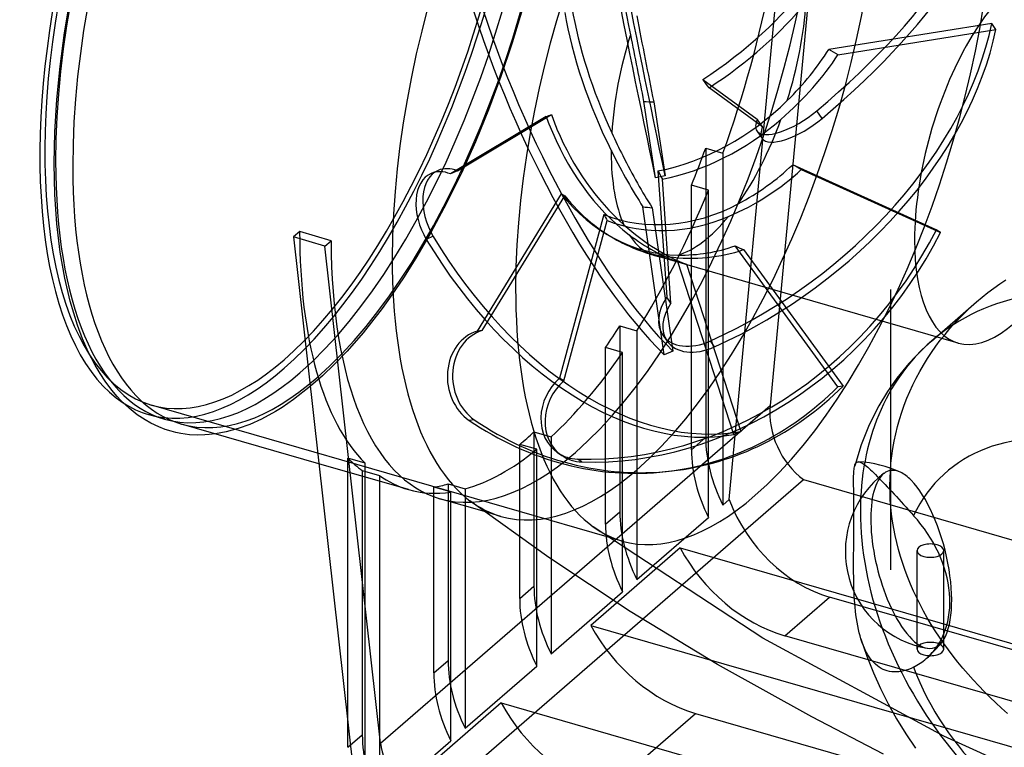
# Model space of a CAD drawing. Header units: millimetres. Extents: x -300 to 300, y -225 to 168.
# Tile 2 of 5: x -300 to -100, y -92 to 56. Entities that reach past the tile are written whole.
import ezdxf

# ---------------------------------------------------------------- set-up
doc = ezdxf.new("R2010")
doc.units = ezdxf.units.MM
doc.layers.add('HIDDEN', color=7, linetype='Continuous')
doc.layers.add('THICK', color=7, linetype='Continuous')

msp = doc.modelspace()

# ---------------------------------------------------------------- linework, layer by layer
at = {"layer": 'HIDDEN'}
for p, q in [((-155.78, -41.35), (-142.55, 99.75)), ((-136.17, 97.91), (-147.45, -22.27)), ((-197.66, 58.05), (-199.74, 51.14)), ((-102.54, 55.08), (-135.57, 49.81)), ((-101.7, 53.87), (-102.54, 55.08)), ((-133.7, 48.77), (-101.7, 53.87)), ((-199.74, 51.14), (-202.03, 44.32)), ((-202.03, 44.32), (-204.52, 37.62)), ((-161.09, 43.74), (-150.05, 35.7)), ((-148.99, 34.17), (-159.82, 42.06)), ((-170.71, 23.81), (-173.08, 39.29)), ((-171.05, 39.2), (-168.75, 24.2)), ((-192.81, 36.24), (-212.24, 24.61)), ((-210.84, 25.23), (-191.79, 36.63)), ((-204.52, 37.62), (-207.19, 31.1)), ((-136.93, 35.87), (-137.98, 37.4)), ((-148.99, 34.17), (-150.05, 35.7)), ((-150.13, 33.34), (-149.07, 31.81)), ((-207.19, 31.1), (-210.03, 24.76)), ((-160.51, 29.81), (-157.05, 28.81)), ((-160.51, 29.81), (-160.51, -28.72)), ((-157.05, 28.81), (-157.05, -42.45)), ((-113.77, 13.31), (-142.88, 26.48)), ((-216.15, 24.72), (-214.75, 25.33)), ((-210.03, 24.76), (-213.03, 18.67)), ((-210.84, 25.23), (-212.24, 24.61)), ((-168.75, 24.2), (-170.71, 23.81)), ((-170.18, 25.24), (-168.42, -0.36)), ((-141.13, 25.49), (-112.92, 12.74)), ((-167.57, -1.56), (-169.3, 23.54)), ((-159.95, 21.33), (-163.41, 22.33)), ((-163.41, -31.23), (-163.41, 22.33)), ((-189.79, 20.6), (-206.85, -7.21)), ((-205.8, -7.09), (-189.06, 20.19)), ((-159.95, -44.96), (-159.95, 21.33)), ((-213.03, 18.67), (-216.2, 12.77)), ((-168.92, -11.99), (-173.23, 17.97)), ((-181.14, 16.4), (-190.11, -16.75)), ((-171.35, 17.76), (-167.17, -11.27)), ((-189.27, -17.32), (-180.47, 15.19)), ((-216.2, 12.77), (-219.25, 7.55)), ((-215.73, 11.98), (-217.13, 11.36)), ((-112.92, 12.74), (-113.77, 13.31)), ((-133.72, -18.48), (-154.56, 10.05)), ((-109.36, -9.65), (-170.85, 8.1)), ((-152.86, 9.28), (-132.66, -18.36)), ((-219.25, 7.55), (-221.77, 3.58)), ((-154.79, -28.14), (-166.15, 6.8)), ((-164.4, 6.33), (-153.38, -27.53)), ((-221.77, 3.58), (-224.09, 0.15)), ((-224.09, 0.15), (-226.09, -2.62)), ((-122.98, 1.2), (-122.98, 1.2)), ((-122.98, 1.21), (-122.98, 1.21)), ((-122.98, 1.21), (-122.98, 1.21)), ((-122.98, 1.21), (-122.98, 1.21)), ((-122.98, 1.21), (-122.98, 1.21)), ((-122.98, 1.21), (-122.98, 1.21)), ((-122.98, 1.21), (-122.98, 1.21)), ((-122.98, 1.21), (-122.98, 1.21)), ((-122.98, 1.21), (-122.98, 1.21)), ((-122.98, 1.21), (-122.98, 1.21)), ((-122.98, 1.21), (-122.98, 1.21)), ((-122.98, 1.21), (-122.98, 1.21)), ((-122.98, 1.21), (-122.98, 1.21)), ((-122.98, 1.21), (-122.98, 1.21)), ((-122.98, 1.21), (-122.98, 1.21)), ((-122.98, 1.21), (-122.98, 1.21)), ((-122.98, 1.21), (-122.98, 1.21)), ((-122.98, 1.21), (-122.98, 1.21)), ((-122.98, 1.21), (-122.98, 1.21)), ((-122.98, 1.21), (-122.98, 1.21)), ((-122.98, 1.21), (-122.98, 1.21)), ((-122.98, 1.21), (-122.98, 1.21)), ((-122.98, 1.21), (-122.98, 1.21)), ((-122.98, 1.21), (-122.98, 1.21)), ((-122.98, 1.21), (-122.98, 1.2)), ((-122.98, 1.2), (-122.98, 1.2)), ((-122.98, 1.2), (-122.98, 1.2)), ((-122.98, 1.2), (-122.98, 1.2)), ((-122.98, 1.2), (-122.98, 1.2)), ((-122.98, 1.2), (-122.98, 1.2)), ((-122.98, 1.2), (-122.98, 1.2)), ((-122.98, 1.2), (-122.98, 1.2)), ((-122.98, 1.2), (-122.98, 1.2)), ((-122.98, 1.2), (-122.98, 1.2)), ((-122.98, 1.2), (-122.98, 1.2)), ((-122.98, 1.2), (-122.98, 1.2)), ((-122.98, 1.2), (-122.98, 1.2)), ((-122.98, 1.2), (-122.98, 1.2)), ((-122.98, 1.2), (-122.98, 1.2)), ((-122.98, 1.2), (-122.98, 1.2)), ((-122.98, 1.2), (-122.98, 1.2)), ((-122.98, 1.2), (-122.98, 1.2)), ((-122.98, 1.2), (-122.98, 1.2)), ((-122.98, 1.2), (-122.98, 1.2)), ((-122.98, 1.2), (-122.98, 1.2)), ((-122.98, 1.2), (-122.98, 1.2)), ((-122.98, 1.2), (-122.98, 1.2)), ((-122.98, 1.2), (-122.98, 1.2)), ((-122.98, 1.2), (-122.98, 1.2)), ((-122.98, 1.2), (-122.98, 1.2)), ((-122.98, 1.2), (-122.98, 1.2)), ((-122.98, 1.2), (-122.98, 1.2)), ((-122.98, 1.2), (-122.98, 1.2)), ((-122.98, 1.2), (-122.98, 1.2)), ((-122.98, 1.2), (-122.98, 1.2)), ((-122.98, 1.2), (-122.98, 1.2)), ((-122.98, 1.2), (-122.98, 1.21)), ((-122.98, 1.21), (-122.98, 1.21)), ((-122.98, 1.21), (-122.98, 1.21)), ((-122.98, 1.21), (-122.98, 1.21)), ((-122.98, 1.21), (-122.98, 1.21)), ((-122.98, 1.21), (-122.98, 1.21)), ((-122.98, 1.21), (-122.98, 1.21)), ((-122.98, 1.21), (-122.98, 1.21)), ((-122.98, -55.54), (-122.98, 1.2)), ((-122.98, -55.54), (-122.98, 1.2)), ((-167.57, -1.56), (-168.42, -0.36)), ((-106.76, -2.32), (-105.61, -1.3)), ((-226.09, -2.62), (-229.94, -7.54)), ((-108.96, -4.45), (-107.88, -3.37)), ((-107.88, -3.37), (-106.76, -2.32)), ((-111.03, -6.7), (-110.01, -5.56)), ((-110.01, -5.56), (-108.96, -4.45)), ((-229.94, -7.54), (-233.18, -11.27)), ((-205.8, -7.09), (-206.85, -7.21)), ((-177.91, -6.15), (-174.45, -7.15)), ((-177.91, -6.15), (-177.91, -43.79)), ((-174.45, -7.15), (-174.45, -57.52)), ((-112.96, -9.06), (-112.01, -7.87)), ((-112.01, -7.87), (-111.03, -6.7)), ((-169.19, -8.04), (-168.35, -9.25)), ((-158.71, -10.4), (-159.55, -9.19)), ((-113.87, -10.28), (-112.96, -9.06)), ((-233.18, -11.27), (-235.74, -13.94)), ((-177.35, -11.55), (-180.81, -10.55)), ((-180.81, -46.3), (-180.81, -10.55)), ((-177.35, -60.03), (-177.35, -11.55)), ((-167.17, -11.27), (-168.92, -11.99)), ((-115.58, -12.79), (-114.74, -11.52)), ((-114.74, -11.52), (-113.87, -10.28)), ((-235.74, -13.94), (-238.15, -16.27)), ((-116.37, -14.08), (-115.58, -12.79)), ((-117.84, -16.72), (-117.13, -15.39)), ((-117.13, -15.39), (-116.37, -14.08)), ((-238.15, -16.27), (-240.58, -18.39)), ((-189.27, -17.32), (-190.11, -16.75)), ((-118.52, -18.07), (-117.84, -16.72)), ((-240.58, -18.39), (-244.07, -21.1)), ((-132.66, -18.36), (-133.72, -18.48)), ((-119.73, -20.83), (-119.15, -19.44)), ((-119.15, -19.44), (-118.52, -18.07)), ((-244.07, -21.1), (-246.34, -22.66)), ((-120.28, -22.24), (-119.73, -20.83)), ((-177.44, -49.74), (-272.85, -22.19)), ((-247.71, -23.49), (-250.54, -25.04)), ((-246.34, -22.66), (-247.71, -23.49)), ((-187.1, -56.62), (-147.45, -22.27)), ((-121.23, -25.1), (-120.77, -23.66)), ((-120.77, -23.66), (-120.28, -22.24)), ((-270.22, -25.04), (-273.41, -24.12)), ((-250.54, -25.04), (-252.91, -26.11)), ((-207.41, -25.17), (-208.46, -25.29)), ((-121.64, -26.55), (-121.23, -25.1)), ((-257.69, -27.64), (-259.85, -28.03)), ((-255.28, -26.97), (-257.69, -27.64)), ((-252.91, -26.11), (-255.28, -26.97)), ((-195.31, -27.64), (-191.85, -28.64)), ((-195.31, -27.64), (-195.31, -58.86)), ((-153.38, -27.53), (-154.79, -28.14)), ((-122, -28.01), (-121.64, -26.55)), ((-191.85, -28.64), (-191.85, -72.59)), ((-163.41, -31.23), (-160.51, -28.72)), ((-122.58, -30.98), (-122.31, -29.49)), ((-122.31, -29.49), (-122, -28.01)), ((-194.75, -31.16), (-198.21, -30.16)), ((-198.21, -61.37), (-198.21, -30.16)), ((-194.75, -75.1), (-194.75, -31.16)), ((-190.51, -31.84), (-189.67, -32.41)), ((-122.8, -32.47), (-122.58, -30.98)), ((-229.55, -33.98), (-233.01, -32.98)), ((-233.01, -86.69), (-233.01, -32.98)), ((-185.63, -33.71), (-186.47, -33.14)), ((-122.97, -33.97), (-122.8, -32.47)), ((-220.75, -39.32), (-238.9, -34.08)), ((-230.11, -35.44), (-226.65, -36.44)), ((-230.11, -35.44), (-230.11, -89)), ((-229.55, -105.23), (-229.55, -33.98)), ((-168.51, -35.65), (-167.45, -35.53)), ((-123.16, -37), (-123.09, -35.49)), ((-123.09, -35.49), (-122.97, -33.97)), ((-226.65, -36.44), (-226.65, -102.72)), ((-173.33, -65.59), (-140.66, -37.3)), ((-140.66, -37.3), (217.23, -140.61)), ((-123.18, -38.52), (-123.16, -37)), ((-212.15, -39.8), (-215.61, -38.8)), ((-215.61, -76.44), (-215.61, -38.8)), ((-212.71, -38.18), (-209.25, -39.18)), ((-212.71, -38.18), (-212.71, -73.93)), ((-212.15, -90.17), (-212.15, -39.8)), ((-209.25, -39.18), (-209.25, -87.65)), ((-123.16, -39.96), (-123.18, -38.52)), ((-157.05, -42.45), (-155.78, -41.35)), ((-123.1, -41.4), (-123.16, -39.96)), ((-122.99, -42.85), (-123.1, -41.4)), ((-202, -44.73), (-205.31, -43.77)), ((-180.81, -46.3), (-177.91, -43.79)), ((-130.47, -44.36), (-130.48, -43.72)), ((-122.84, -44.29), (-122.99, -42.85)), ((-174.45, -57.52), (-159.95, -44.96)), ((-130.48, -46.33), (-130.47, -45.65)), ((-130.47, -45), (-130.47, -44.36)), ((-130.47, -45.65), (-130.47, -45)), ((-122.64, -45.73), (-122.84, -44.29)), ((-122.4, -47.17), (-122.64, -45.73)), ((-148.93, -69.43), (-183.3, -46.86)), ((-130.49, -48.5), (-130.48, -47.76)), ((-130.48, -47.03), (-130.48, -46.33)), ((-130.48, -47.76), (-130.48, -47.03)), ((-122.12, -48.6), (-122.4, -47.17)), ((-130.5, -49.26), (-130.49, -48.5)), ((-130.5, -50.02), (-130.5, -49.26)), ((-121.8, -50.03), (-122.12, -48.6)), ((-165.69, -51.11), (-183.81, -66.81)), ((-165.69, -51.11), (220.06, -162.47)), ((-130.53, -52.3), (-130.52, -51.54)), ((-130.52, -51.54), (-130.51, -50.78)), ((-130.51, -50.78), (-130.5, -50.02)), ((-121.43, -51.46), (-121.8, -50.03)), ((-121.03, -52.88), (-121.43, -51.46)), ((-117.67, -71.6), (-117.67, -51.68)), ((-112.27, -71.6), (-112.27, -51.68)), ((-130.54, -54.57), (-130.53, -53.78)), ((-130.53, -53.03), (-130.53, -52.3)), ((-130.53, -53.78), (-130.53, -53.03)), ((-120.58, -54.3), (-121.03, -52.88)), ((-130.54, -55.37), (-130.54, -54.57)), ((-130.53, -56.16), (-130.54, -55.37)), ((-122.98, -55.54), (-122.98, -55.54)), ((-122.98, -55.54), (-122.98, -55.54)), ((-122.98, -55.54), (-122.98, -55.54)), ((-122.98, -55.54), (-122.98, -55.54)), ((-122.98, -55.54), (-122.98, -55.54)), ((-122.98, -55.54), (-122.98, -55.54)), ((-122.98, -55.54), (-122.98, -55.54)), ((-122.98, -55.54), (-122.98, -55.54)), ((-122.98, -55.54), (-122.98, -55.54)), ((-122.98, -55.54), (-122.98, -55.54)), ((-122.98, -55.54), (-122.98, -55.54)), ((-122.98, -55.54), (-122.98, -55.54)), ((-122.98, -55.54), (-122.98, -55.54)), ((-122.98, -55.54), (-122.98, -55.54)), ((-122.98, -55.54), (-122.98, -55.54)), ((-122.98, -55.54), (-122.98, -55.54)), ((-122.98, -55.54), (-122.98, -55.54)), ((-122.98, -55.54), (-122.98, -55.54)), ((-122.98, -55.54), (-122.98, -55.54)), ((-122.98, -55.54), (-122.98, -55.54)), ((-122.98, -55.54), (-122.98, -55.54)), ((-122.98, -55.54), (-122.98, -55.54)), ((-122.98, -55.54), (-122.98, -55.54)), ((-122.98, -55.54), (-122.98, -55.54)), ((-122.98, -55.54), (-122.98, -55.54)), ((-122.98, -55.54), (-122.98, -55.54)), ((-122.98, -55.54), (-122.98, -55.54)), ((-122.98, -55.54), (-122.98, -55.54)), ((-122.98, -55.54), (-122.98, -55.54)), ((-122.98, -55.54), (-122.98, -55.54)), ((-122.98, -55.54), (-122.98, -55.54)), ((-122.98, -55.54), (-122.98, -55.54)), ((-122.98, -55.54), (-122.98, -55.54)), ((-122.98, -55.54), (-122.98, -55.54)), ((-122.98, -55.54), (-122.98, -55.54)), ((-122.98, -55.54), (-122.98, -55.54)), ((-122.98, -55.54), (-122.98, -55.54)), ((-122.98, -55.54), (-122.98, -55.54)), ((-122.98, -55.54), (-122.98, -55.54)), ((-122.98, -55.54), (-122.98, -55.54)), ((-122.98, -55.54), (-122.98, -55.54)), ((-122.98, -55.54), (-122.98, -55.54)), ((-122.98, -55.54), (-122.98, -55.54)), ((-122.98, -55.54), (-122.98, -55.54)), ((-122.98, -55.54), (-122.98, -55.54)), ((-122.98, -55.54), (-122.98, -55.54)), ((-122.98, -55.54), (-122.98, -55.54)), ((-122.98, -55.54), (-122.98, -55.54)), ((-122.98, -55.54), (-122.98, -55.54)), ((-122.98, -55.54), (-122.98, -55.54)), ((-122.98, -55.54), (-122.98, -55.54)), ((-122.98, -55.54), (-122.98, -55.54)), ((-122.98, -55.54), (-122.98, -55.54)), ((-122.98, -55.54), (-122.98, -55.54)), ((-122.98, -55.54), (-122.98, -55.54)), ((-122.98, -55.54), (-122.98, -55.54)), ((-122.98, -55.54), (-122.98, -55.54)), ((-122.98, -55.54), (-122.98, -55.54)), ((-122.98, -55.54), (-122.98, -55.54)), ((-122.98, -55.54), (-122.98, -55.54)), ((-122.98, -55.54), (-122.98, -55.54)), ((-122.98, -55.54), (-122.98, -55.54)), ((-122.98, -55.54), (-122.98, -55.54)), ((-122.98, -55.54), (-122.98, -55.54)), ((-122.98, -55.54), (-122.98, -55.54)), ((-122.98, -55.54), (-122.98, -55.54)), ((-122.98, -55.54), (-122.98, -55.54)), ((-122.98, -55.54), (-122.98, -55.54)), ((-122.98, -55.54), (-122.98, -55.54)), ((-122.98, -55.54), (-122.98, -55.54)), ((-122.98, -55.54), (-122.98, -55.54)), ((-122.98, -55.54), (-122.98, -55.54)), ((-122.98, -55.54), (-122.98, -55.54)), ((-122.98, -55.54), (-122.98, -55.54)), ((-122.98, -55.54), (-122.98, -55.54)), ((-122.98, -55.54), (-122.98, -55.54)), ((-122.98, -55.54), (-122.98, -55.54)), ((-122.98, -55.54), (-122.98, -55.54)), ((-122.98, -55.54), (-122.98, -55.54)), ((-122.98, -55.54), (-122.98, -55.54)), ((-120.09, -55.7), (-120.58, -54.3)), ((-119.56, -57.1), (-120.09, -55.7)), ((-130.52, -56.91), (-130.53, -56.16)), ((-130.51, -57.67), (-130.52, -56.91)), ((-130.49, -58.45), (-130.51, -57.67)), ((-119, -58.49), (-119.56, -57.1)), ((-198.21, -61.37), (-195.31, -58.86)), ((-130.47, -59.25), (-130.49, -58.45)), ((-130.44, -60.04), (-130.47, -59.25)), ((-118.39, -59.87), (-119, -58.49)), ((-191.85, -72.59), (-177.35, -60.03)), ((-144.46, -68.93), (-135.4, -61.08)), ((207.9, -160.18), (-135.4, -61.08)), ((-117.75, -61.24), (-118.39, -59.87)), ((-117.07, -62.6), (-117.75, -61.24)), ((-116.35, -63.95), (-117.07, -62.6)), ((-115.6, -65.28), (-116.35, -63.95)), ((-114.81, -66.61), (-115.6, -65.28)), ((-183.81, -66.81), (201.94, -178.17)), ((-113.99, -67.92), (-114.81, -66.61)), ((-112.23, -89.26), (-148.93, -69.43)), ((198.83, -168.03), (-144.46, -68.93)), ((-113.13, -69.21), (-113.99, -67.92)), ((-112.24, -70.5), (-113.13, -69.21)), ((-111.32, -71.76), (-112.24, -70.5)), ((-110.37, -73.02), (-111.32, -71.76)), ((-109.39, -74.25), (-110.37, -73.02)), ((-215.61, -76.44), (-212.71, -73.93)), ((-209.25, -87.65), (-194.75, -75.1)), ((-108.38, -75.48), (-109.39, -74.25)), ((-107.34, -76.68), (-108.38, -75.48)), ((-106.28, -77.87), (-107.34, -76.68)), ((-105.18, -79.05), (-106.28, -77.87)), ((-104.06, -80.21), (-105.18, -79.05)), ((-102.91, -81.35), (-104.06, -80.21)), ((-101.74, -82.47), (-102.91, -81.35)), ((-201.94, -82.51), (-220.06, -98.2)), ((-201.94, -82.51), (183.81, -193.86)), ((-100.55, -83.58), (-101.74, -82.47)), ((-99.33, -84.67), (-100.55, -83.58)), ((-180.71, -100.33), (-162.58, -84.63)), ((-162.58, -84.63), (180.71, -183.73)), ((-233.01, -91.51), (-230.11, -89)), ((-87.95, -100.24), (-112.23, -89.26)), ((-226.65, -102.72), (-212.15, -90.17))]:
    msp.add_line(p, q, dxfattribs=at)
for centre, radius, start, end in [((-159.87, 46.15), 39.6, 243.3856, 253.897), ((-130.69, -56.38), 22.72, 64.919, 87.0884), ((-112.33, -51.84), 19.88, 130.8942, 131.3294), ((-112.33, -51.84), 19.88, 127.2712, 130.8942), ((-130.69, -56.38), 22.72, 310.8929, 322.8536)]:
    msp.add_arc(centre, radius, start, end, dxfattribs=at)
for centre, major_axis, ratio, start_param, end_param in [((-245.95, 71), (-27.46, -95.12), 0.433013, 0.588003, 3.141593), ((-245.95, 71), (-26.9, -93.19), 0.433013, 0.588003, 3.141593), ((-242.76, 70.08), (27.46, 95.12), 0.433013, 0.588003, 2.158799), ((-245.95, 71), (-26.9, -93.19), 0.433013, -2.55359, 0), ((-150.54, 43.46), (-26.9, -93.19), 0.433013, -2.55359, -0.982794), ((-242.76, 70.08), (27.46, 95.12), 0.433013, -2.55359, -0.982794), ((-239.3, 69.08), (-27.46, -95.12), 0.433013, 0.588003, 2.158799), ((-173.7, 56.53), (-15.22, 75.7), 0.02187, 0.785898, 2.007629), ((-175.66, 56.14), (15.22, -75.7), 0.02187, -2.355695, -1.133964), ((-193.3, 55.8), (-27.46, -95.12), 0.433013, 1.40973, 2.158799), ((-186.92, 53.96), (27.46, 95.12), 0.433013, -2.55359, -0.982794), ((-174.54, 50.39), (-27.46, -95.12), 0.433013, 0.588003, 2.158799), ((-169.22, 49.66), (-63.52, -43.91), 0.371669, 1.815736, 3.037466), ((-168.16, 48.13), (63.52, 43.91), 0.371669, -1.325857, -0.104126), ((-150.54, 43.46), (-26.9, -93.19), 0.433013, 0.588003, 2.158799), ((-173.09, 43.49), (-7.34, 36.5), 0.02187, 0.477132, 1.307904), ((-98.38, 28.4), (-10.98, -38.05), 0.433013, -3.141591, -0.982794), ((-177.92, 50.55), (29.37, -71.42), 0.32896, -1.876163, -0.654433), ((-176.17, 51.27), (-29.37, 71.42), 0.32896, 1.265429, 2.48716), ((-166.99, 56.45), (30.63, 21.17), 0.371669, -1.634623, -0.803851), ((-169.9, 42.02), (14.41, -35.05), 0.32896, -2.181497, -1.445763), ((-165.93, 54.92), (-31.17, -21.55), 0.371669, 1.510402, 2.246136), ((-159.87, 46.15), (-10.98, -38.05), 0.433013, 1.520247, 2.046648), ((-171.65, 41.31), (-14.16, 34.43), 0.32896, 0.956663, 1.787436), ((-172.17, 49.7), (8.58, -43.69), 0.021383, -1.734257, -1.332405), ((-171.48, 44.07), (-63.26, -44.28), 0.67876, 1.298436, 2.520166), ((-159.87, 46.15), (-10.98, -38.05), 0.433013, -1.621346, -1.094944), ((-174.31, 50.32), (8.58, -43.69), 0.021383, -1.63234, -1.319914), ((-170.64, 42.87), (63.26, 44.28), 0.67876, -1.843157, -0.621426), ((-172.17, 49.7), (-42.06, -24.08), 0.560032, 1.915671, 2.317523), ((-174.31, 50.32), (-42.06, -24.08), 0.560032, 2.017588, 2.330014), ((-212.24, 61.27), (-168.48, 80.96), 0.133302, -1.990747, -1.978256), ((-98.38, 28.4), (-10.98, -38.05), 0.433013, 0.000002, 2.158799), ((-165.51, 41.84), (-23.67, 30.93), 0.119798, -1.655106, -1.600886), ((-212.24, 61.27), (167.72, -12.37), 0.116651, -1.326551, -1.31406), ((-165.55, 54.26), (30.5, 21.35), 0.67876, -2.151923, -1.321151), ((-163.07, 52.53), (34.8, 17.48), 0.06253, -2.626057, -2.571838), ((-169.32, 42.01), (-14.93, 34.11), 0.644207, 1.459413, 1.501838), ((-167.92, 42.63), (15.2, -34.71), 0.644207, -1.678748, -1.595477), ((-141.99, 38.97), (-8.14, -5.63), 0.371669, -0.00004, 1.815736), ((-169.32, 42.01), (-14.93, 34.11), 0.644207, 1.501838, 2.290185), ((-164.71, 53.06), (-31.05, -21.73), 0.67876, 0.993102, 1.728835), ((-159.87, 46.15), (-10.98, -38.05), 0.433013, 0.891928, 1.41833), ((-141.99, 38.97), (-8.14, -5.63), 0.371669, -0.540458, -0.00004), ((-140.93, 37.44), (8.14, 5.63), 0.371669, 2.601134, 3.141553), ((-140.93, 37.44), (8.14, 5.63), 0.371669, 3.141553, 4.957329), ((-167.92, 42.63), (15.2, -34.71), 0.644207, -1.595477, -0.943014), ((-172.17, 49.7), (16.7, -45.22), 0.274377, -1.294348, -1.182197), ((-159.87, 46.15), (-10.98, -38.05), 0.433013, -0.993027, -0.982794), ((-174.31, 50.32), (16.7, -45.22), 0.274377, -1.192431, -1.182197), ((-159.87, 46.15), (-10.98, -38.05), 0.433013, -0.982794, -0.466626), ((-174.31, 50.32), (16.7, -45.22), 0.274377, -1.182197, -0.880005), ((-172.17, 49.7), (16.7, -45.22), 0.274377, -1.182197, -0.892496), ((-196.76, 56.8), (-27.46, -95.12), 0.433013, 1.327257, 1.40973), ((-242.76, 70.08), (27.46, 95.12), 0.433013, 2.158799, 3.141593), ((-174.31, 50.32), (-42.87, -12.77), 0.833441, 1.806667, 2.119093), ((-212.24, 61.27), (156.76, -86.33), 0.018508, 1.110187, 1.122679), ((-212.18, 15.65), (3.97, -9.07), 0.644207, 3.141589, 4.909772), ((-210.78, 16.26), (-3.97, 9.07), 0.644207, -0.000004, 1.768179), ((-212.18, 15.65), (3.97, -9.07), 0.644207, 2.553577, 3.141589), ((-210.78, 16.26), (-3.97, 9.07), 0.644207, -0.588015, -0.000004), ((-166.34, 43.86), (-13, 36.72), 0.277767, 2.001805, 2.056025), ((-172.17, 49.7), (-42.87, -12.77), 0.833441, 1.70475, 2.106602), ((-166.99, 45.34), (-4.2, 36.99), 0.847197, 2.203129, 3.033901), ((-164.84, 50.47), (25.53, 29.41), 0.390451, -3.093119, -3.0389), ((-165.93, 45.46), (4.28, -37.65), 0.847197, -0.935032, -0.507725), ((-193.3, 55.8), (-27.46, -95.12), 0.433013, 0.978673, 1.327257), ((-165.55, 50.02), (20.97, 30.77), 0.860395, -2.951617, -2.120845), ((-212.24, 61.27), (155.67, -29.52), 0.232804, -1.273615, -1.261124), ((-166.09, 47.15), (6.21, 38.45), 0.472665, 2.570024, 2.624244), ((-164.71, 49.45), (-21.34, -31.32), 0.860395, 0.193408, 0.929142), ((-159.87, 46.15), (-10.98, -38.05), 0.433013, 0.26361, 0.790011), ((-172.17, 49.7), (22.17, -43.35), 0.526819, -0.925876, -0.524024), ((-193.3, 55.8), (-27.46, -95.12), 0.433013, -0.982794, -0.233725), ((-177.12, 45.41), (-30.97, 70.74), 0.644207, 1.768179, 2.98991), ((-174.54, 40.8), (-43.49, -63.81), 0.860395, 0.498742, 1.720472), ((-173.7, 40.22), (43.49, 63.81), 0.860395, -2.642851, -1.42112), ((-159.87, 46.15), (-10.98, -38.05), 0.433013, -0.364709, 0.161693), ((-174.31, 50.32), (22.17, -43.35), 0.526819, -0.823959, -0.511533), ((-178.52, 44.8), (30.97, -70.74), 0.644207, -1.373414, -0.151683), ((-165.93, 45.46), (4.28, -37.65), 0.847197, -0.507725, -0.199298), ((-174.31, 50.32), (-27.9, 35.79), 0.797411, 2.572743, 2.885169), ((-212.24, 61.27), (148.29, -78.34), 0.12226, -1.107687, -1.095195), ((-98.38, 28.4), (-10.98, -38.05), 0.433013, -0.982794, 0.000002), ((-172.17, 49.7), (-27.9, 35.79), 0.797411, 2.470826, 2.872678), ((-212.24, 61.27), (147.61, -56.92), 0.235633, -1.164006, -1.151515), ((-150.54, 43.46), (-26.9, -93.19), 0.433013, -0.982794, -0.153599), ((-161.08, -2.37), (-8.11, -5.68), 0.67876, -1.057759, 0.000051), ((-160.23, -3.57), (8.11, 5.68), 0.67876, 2.083834, 3.141643), ((-204.46, -16.78), (1.12, -9.84), 0.847197, -2.985892, -0.629698), ((-203.4, -16.66), (-1.12, 9.84), 0.847197, 0.1557, 2.511895), ((-196.76, 56.8), (-27.46, -95.12), 0.433013, 0.916079, 0.978673), ((-161.08, -2.37), (-8.11, -5.68), 0.67876, 0.000051, 1.298436), ((-160.23, -3.57), (8.11, 5.68), 0.67876, -3.141542, -1.843157), ((-70.14, -60.75), (-44.62, 51.52), 0.75, 0, 0.713724), ((-193.3, 55.8), (-27.46, -95.12), 0.433013, 0.6173, 0.916079), ((-245.95, 71), (-26.9, -93.19), 0.433013, 0, 0.588003), ((-245.95, 71), (-27.46, -95.12), 0.433013, 0, 0.588003), ((-242.76, 70.08), (27.46, 95.12), 0.433013, -3.141592, -2.55359), ((-239.3, 69.08), (-27.46, -95.12), 0.433013, 0, 0.588003), ((-184.94, -23.66), (-5.58, -8.18), 0.860395, -1.857453, -0.000029), ((-184.1, -24.23), (5.58, 8.18), 0.860395, 1.28414, 3.141564), ((-177.23, 41.07), (8.72, -76.73), 0.847197, 0.000007, 0.592033), ((-176.17, 41.19), (-8.72, 76.73), 0.847197, -3.141586, -2.54956), ((-245.95, 71), (-27.46, -95.12), 0.433013, -0.130653, 0), ((-134.89, -25.9), (6.65, -13.04), 0.822858, -2.227421, -1.030184), ((-177.23, 41.07), (8.72, -76.73), 0.847197, -0.629698, 0.000007), ((-176.17, 41.19), (-8.72, 76.73), 0.847197, 2.511895, 3.1416), ((-196.76, 56.8), (-27.46, -95.12), 0.433013, 0.588003, 0.6173), ((-196.76, 56.8), (-27.46, -95.12), 0.433013, 0.558705, 0.588003), ((-135.4, -35.97), (-18.98, 21.92), 0.75, 0.713724, 1.245183), ((-186.92, 53.96), (27.46, 95.12), 0.433013, -3.141592, -2.55359), ((-193.3, 55.8), (-27.46, -95.12), 0.433013, 0.259927, 0.558705), ((-184.94, -23.66), (-5.58, -8.18), 0.860395, -0.000029, 0.498742), ((-138.3, -38.48), (18.98, -21.92), 0.75, -2.427868, -1.89641), ((-196.76, 56.8), (-27.46, -95.12), 0.433013, -0.233725, -0.151252), ((-184.1, -24.23), (5.58, 8.18), 0.860395, 3.141564, 3.640335), ((-174.54, 50.39), (-27.46, -95.12), 0.433013, 0, 0.588003), ((-118.86, -53.46), (4.44, -17.96), 0.383845, -3.081663, -2.977102), ((-118.86, -53.46), (4.44, -17.96), 0.383845, 2.84088, 3.201522), ((-118.86, -53.46), (4.44, -17.96), 0.383845, 2.569398, 2.84088), ((-193.3, 55.8), (-27.46, -95.12), 0.433013, -0.151252, -0.00001), ((-118.86, -53.46), (4.44, -17.96), 0.383845, -2.974573, -1.20432), ((-118.86, -53.46), (4.44, -17.96), 0.383845, 0.302682, 2.569398), ((-193.3, 55.8), (-27.46, -95.12), 0.433013, -0.00001, 0.197333), ((-196.76, 56.8), (-27.46, -95.12), 0.433013, 0.197333, 0.259927), ((-174.54, 50.39), (-27.46, -95.12), 0.433013, -0.162369, 0), ((-150.54, 43.46), (-26.9, -93.19), 0.433013, 0, 0.588003), ((-132.83, -33.75), (13.3, -26.08), 0.822858, -1.695963, -0.656625), ((-152.8, -51.04), (-18.98, 21.92), 0.75, 0.713724, 1.245183), ((-70.14, -60.75), (-44.62, 51.52), 0.75, 0.713724, 2.284521), ((-150.54, 43.46), (-26.9, -93.19), 0.433013, -0.153599, 0), ((-155.7, -53.55), (18.98, -21.92), 0.75, -2.427868, -1.89641), ((-144.46, -43.82), (18.98, -21.92), 0.75, -1.863973, -0.857072), ((-114.97, -51.68), (-2.7, 0), 0.5, -2.094395, 0.000031), ((-114.97, -51.68), (-2.7, 0), 0.5, 0.000031, 1.047198), ((-114.97, -51.68), (-2.7, 0), 0.5, 1.047198, 3.141624), ((-114.97, -51.68), (-2.7, 0), 0.5, -3.141561, -2.094395), ((-170.2, -66.11), (-18.98, 21.92), 0.75, 0.713724, 1.245183), ((-173.1, -68.62), (18.98, -21.92), 0.75, -2.427868, -1.89641), ((-118.86, -53.46), (4.44, -17.96), 0.383845, -1.20432, -0.161606), ((-162.58, -59.52), (-18.98, 21.92), 0.75, 1.27762, 2.284521), ((-114.97, -71.6), (2.7, 0), 0.5, 1.047198, 3.141624), ((-114.97, -71.6), (2.7, 0), 0.5, -3.141561, -2.094395), ((-114.97, -71.6), (2.7, 0), 0.5, -2.094395, 0.000031), ((-114.97, -71.6), (2.7, 0), 0.5, 0.000031, 1.047198), ((-118.86, -53.46), (4.44, -17.96), 0.383845, 0.125701, 0.302682), ((-187.6, -81.18), (-18.98, 21.92), 0.75, 0.713724, 1.245183), ((-190.5, -83.69), (18.98, -21.92), 0.75, -2.427868, -1.89641), ((-180.71, -75.21), (18.98, -21.92), 0.75, -1.863973, -0.857072), ((-205, -96.25), (-18.98, 21.92), 0.75, 0.713724, 1.245183)]:
    msp.add_ellipse(centre, major_axis=major_axis, ratio=ratio, start_param=start_param, end_param=end_param, dxfattribs=at)
at = {"layer": 'THICK'}
for p, q in [((-290.46, 53.22), (-289.31, 60.13)), ((-291.36, 46.36), (-290.46, 53.22)), ((-292.01, 39.66), (-291.36, 46.36)), ((-292.4, 33.06), (-292.01, 39.66)), ((-292.53, 26.71), (-292.4, 33.06)), ((-292.4, 20.45), (-292.53, 26.71)), ((-292, 14.53), (-292.4, 20.45)), ((-291.32, 8.76), (-292, 14.53)), ((-242.8, 12.93), (-244.05, 11.85)), ((-236.42, 11.09), (-242.8, 12.93)), ((-244.05, 11.85), (-230.81, -106.33)), ((-237.67, 10.01), (-244.05, 11.85)), ((-237.67, 10.01), (-236.42, 11.09)), ((-226.4, -90.65), (-237.67, 10.01)), ((-290.41, 3.51), (-291.32, 8.76)), ((-289.31, -1.16), (-290.41, 3.51)), ((-102.14, 1.48), (-100.93, 2.34)), ((-100.93, 2.34), (-99.69, 3.17)), ((-104.48, -0.34), (-103.32, 0.58)), ((-103.32, 0.58), (-102.14, 1.48)), ((-287.83, -6.04), (-289.31, -1.16)), ((-114.77, -9.22), (-105.61, -1.29)), ((-105.61, -1.3), (-104.48, -0.34)), ((-286.78, -8.81), (-287.83, -6.04)), ((-285.65, -11.39), (-286.78, -8.81)), ((-114.77, -9.22), (-116.69, -10.98)), ((-284.25, -14.12), (-285.65, -11.39)), ((-116.69, -10.98), (-119.35, -13.76)), ((-119.35, -13.76), (-121.79, -16.76)), ((-283.26, -15.8), (-284.25, -14.12)), ((-282.23, -17.37), (-283.26, -15.8)), ((-280.86, -19.19), (-282.23, -17.37)), ((-121.79, -16.76), (-123.7, -19.48)), ((-279.78, -20.47), (-280.86, -19.19)), ((-123.7, -19.48), (-125.43, -22.35)), ((-279.02, -21.28), (-279.78, -20.47)), ((-277.37, -22.84), (-279.02, -21.28)), ((-275.72, -24.16), (-277.37, -22.84)), ((-125.43, -22.35), (-127.36, -26.18)), ((-274.14, -25.21), (-275.72, -24.16)), ((-272.94, -25.89), (-274.14, -25.21)), ((-271.37, -26.63), (-272.94, -25.89)), ((-270.06, -27.14), (-271.37, -26.63)), ((-268.87, -27.51), (-270.06, -27.14)), ((-267.93, -27.75), (-268.87, -27.51)), ((-266.87, -27.96), (-267.93, -27.75)), ((-238.9, -34.08), (-266.76, -26.04)), ((-127.36, -26.18), (-129, -30.24)), ((-265.12, -28.19), (-266.87, -27.96)), ((-263.6, -28.27), (-265.12, -28.19)), ((-262, -28.24), (-263.6, -28.27)), ((-261.11, -28.18), (-262, -28.24)), ((-259.85, -28.03), (-261.11, -28.18)), ((-129, -30.24), (-130.32, -34.5)), ((-130.08, -33.95), (-129.97, -33.83)), ((-129.97, -33.83), (-129.84, -33.75)), ((-129.84, -33.75), (-129.7, -33.7)), ((-129.7, -33.7), (-129.54, -33.69)), ((-129.54, -33.69), (-129.39, -33.71)), ((-129.39, -33.71), (-129.23, -33.75)), ((-129.23, -33.75), (-129.06, -33.82)), ((-129.06, -33.82), (-128.87, -33.92)), ((-128.87, -33.92), (-128.66, -34.04)), ((-130.51, -36.18), (-130.5, -35.84)), ((-130.5, -35.84), (-130.48, -35.52)), ((-130.48, -35.52), (-130.45, -35.22)), ((-130.45, -35.22), (-130.41, -34.95)), ((-130.41, -34.95), (-130.37, -34.71)), ((-130.37, -34.71), (-130.32, -34.5)), ((-130.32, -34.5), (-130.26, -34.29)), ((-130.26, -34.29), (-130.18, -34.11)), ((-130.18, -34.11), (-130.08, -33.95)), ((-128.66, -34.04), (-128.44, -34.19)), ((-128.44, -34.19), (-128.19, -34.37)), ((-128.19, -34.37), (-127.93, -34.58)), ((-127.93, -34.58), (-127.66, -34.8)), ((-127.66, -34.8), (-127.38, -35.05)), ((-127.38, -35.05), (-127.1, -35.31)), ((-127.1, -35.31), (-126.79, -35.6)), ((-126.79, -35.6), (-126.46, -35.92)), ((-130.54, -37.31), (-130.53, -36.9)), ((-130.54, -37.75), (-130.54, -37.31)), ((-130.53, -38.2), (-130.54, -37.75)), ((-130.53, -36.53), (-130.51, -36.18)), ((-130.53, -36.9), (-130.53, -36.53)), ((-126.46, -35.92), (-126.1, -36.27)), ((-126.1, -36.27), (-125.73, -36.64)), ((-125.73, -36.64), (-125.34, -37.04)), ((-125.34, -37.04), (-124.95, -37.44)), ((-124.95, -37.44), (-124.56, -37.85)), ((-124.56, -37.85), (-124.15, -38.27)), ((-130.53, -38.65), (-130.53, -38.2)), ((-130.52, -39.12), (-130.53, -38.65)), ((-130.52, -39.62), (-130.52, -39.12)), ((-130.51, -40.14), (-130.52, -39.62)), ((-124.15, -38.27), (-123.72, -38.73)), ((-123.72, -38.73), (-123.27, -39.22)), ((-123.27, -39.22), (-122.8, -39.72)), ((-122.8, -39.72), (-122.32, -40.23)), ((-205.31, -43.77), (-214.38, -41.16)), ((-192.29, -53.08), (-208.29, -41.56)), ((-130.5, -40.69), (-130.51, -40.14)), ((-130.5, -41.27), (-130.5, -40.69)), ((-130.49, -41.86), (-130.5, -41.27)), ((-130.48, -42.47), (-130.49, -41.86)), ((-122.32, -40.23), (-121.85, -40.74)), ((-121.85, -40.74), (-121.39, -41.25)), ((-121.39, -41.25), (-120.91, -41.77)), ((-120.91, -41.77), (-120.41, -42.31)), ((-130.48, -43.09), (-130.48, -42.47)), ((-130.48, -43.72), (-130.48, -43.09)), ((-120.41, -42.31), (-119.9, -42.88)), ((-119.9, -42.88), (-119.39, -43.45)), ((-119.39, -43.45), (-118.87, -44.03)), ((-118.87, -44.03), (-118.37, -44.59)), ((-175.79, -64.03), (-192.29, -53.08)), ((-226.4, -90.65), (-187.1, -56.62)), ((-130.4, -60.86), (-130.44, -60.04)), ((-130.35, -61.64), (-130.4, -60.86)), ((-130.29, -62.39), (-130.35, -61.64)), ((-130.23, -63.15), (-130.29, -62.39)), ((-130.15, -63.91), (-130.23, -63.15)), ((-217.23, -103.61), (-173.33, -65.59)), ((-158.11, -74.76), (-175.79, -64.03)), ((-130.06, -64.68), (-130.15, -63.91)), ((-129.96, -65.44), (-130.06, -64.68)), ((-129.84, -66.19), (-129.96, -65.44)), ((-129.7, -66.92), (-129.84, -66.19)), ((-129.56, -67.63), (-129.7, -66.92)), ((-129.4, -68.3), (-129.56, -67.63)), ((-129.23, -68.94), (-129.4, -68.3)), ((-129.05, -69.56), (-129.23, -68.94)), ((-128.86, -70.14), (-129.05, -69.57)), ((-129.05, -69.57), (-127.88, -73.02)), ((-128.65, -70.71), (-128.86, -70.14)), ((-128.42, -71.26), (-128.65, -70.71)), ((-128.18, -71.8), (-128.42, -71.26)), ((-127.92, -72.3), (-128.18, -71.8)), ((-127.65, -72.77), (-127.92, -72.3)), ((-127.88, -73.02), (-126.53, -76.43)), ((-127.37, -73.21), (-127.65, -72.77)), ((-127.08, -73.61), (-127.37, -73.21)), ((-126.77, -73.99), (-127.08, -73.61)), ((-139.01, -85.36), (-158.11, -74.76)), ((-126.44, -74.36), (-126.77, -73.99)), ((-126.08, -74.7), (-126.44, -74.36)), ((-125.71, -75.01), (-126.08, -74.7)), ((-125.33, -75.28), (-125.71, -75.01)), ((-124.93, -75.52), (-125.33, -75.28)), ((-124.55, -75.72), (-124.93, -75.52)), ((-124.14, -75.89), (-124.55, -75.72)), ((-119.38, -75.73), (-119.9, -75.9)), ((-118.87, -75.52), (-119.38, -75.73)), ((-118.37, -75.28), (-118.87, -75.52)), ((-126.53, -76.43), (-125.11, -79.58)), ((-123.71, -76.03), (-124.14, -75.89)), ((-123.25, -76.14), (-123.71, -76.03)), ((-122.79, -76.21), (-123.25, -76.14)), ((-122.31, -76.25), (-122.79, -76.21)), ((-121.84, -76.25), (-122.31, -76.25)), ((-121.38, -76.21), (-121.84, -76.25)), ((-120.9, -76.15), (-121.38, -76.21)), ((-120.41, -76.04), (-120.9, -76.15)), ((-119.9, -75.9), (-120.41, -76.04)), ((-125.11, -79.58), (-123.55, -82.68)), ((-123.55, -82.68), (-121.84, -85.75)), ((-124.46, -92.88), (-139.01, -85.36)), ((-121.84, -85.75), (-119.98, -88.76)), ((-233.01, -91.51), (-233.01, -86.69)), ((-119.98, -88.76), (-118.01, -91.65))]:
    msp.add_line(p, q, dxfattribs=at)
msp.add_arc((-112.33, -51.84), 19.88, 131.3294, 260.5006, dxfattribs=at)
for centre, major_axis, ratio, start_param, end_param in [((-245.95, 71), (-27.46, -95.12), 0.433013, -2.55359, -0.130653), ((-239.3, 69.08), (-27.46, -95.12), 0.433013, -2.55359, -0.982794), ((-174.54, 50.39), (-27.46, -95.12), 0.433013, -2.55359, -0.982794), ((-239.3, 69.08), (-27.46, -95.12), 0.433013, -0.982794, 0), ((-186.92, 53.96), (27.46, 95.12), 0.433013, 2.158799, 3.141593), ((-174.54, 50.39), (-27.46, -95.12), 0.433013, -0.982794, -0.162369), ((-70.14, -60.75), (-44.62, 51.52), 0.75, -0.857072, 0), ((-81.5, -70.58), (-30.19, 34.86), 0.75, -0.857072, 0.319409), ((-130.69, -56.38), (14.87, -17.17), 0.75, -0.000013, 1.607991), ((-118.86, -53.46), (4.44, -17.96), 0.383845, -0.161606, 0.125701), ((-130.69, -56.38), (14.87, -17.17), 0.75, -0.180542, -0.000013), ((-81.5, -70.58), (-30.19, 34.86), 0.75, 1.10804, 2.284521), ((-213.84, -94.27), (10.93, -9.64), 0.654812, -2.5161, -1.318862)]:
    msp.add_ellipse(centre, major_axis=major_axis, ratio=ratio, start_param=start_param, end_param=end_param, dxfattribs=at)

doc.saveas('drawing.dxf')
